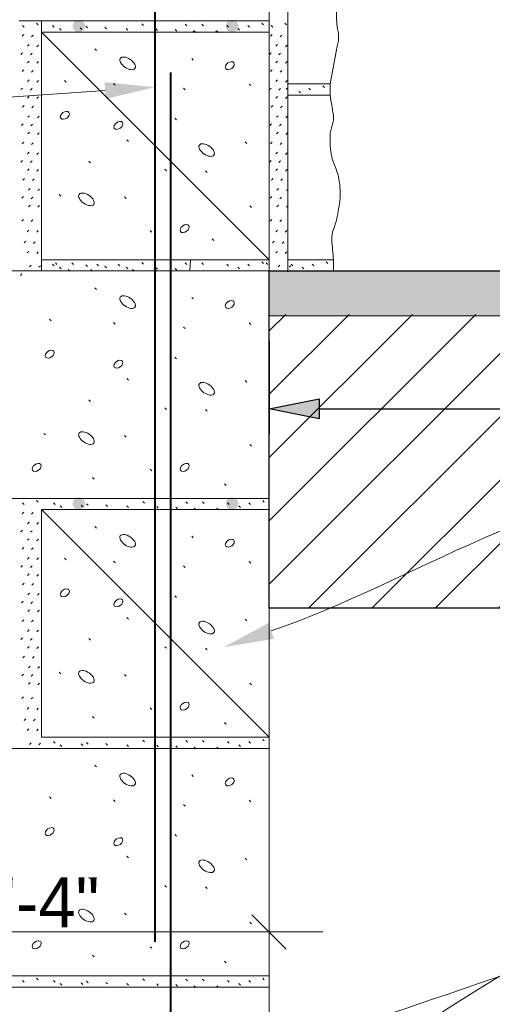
# Paper-space layout '113851WD001' of a CAD drawing. Header units: feet. Extents: x 0 to 187, y 0 to 115.
# Tile 12 of 18: x 24.92 to 26.24, y 10.7 to 13.45. Entities that reach past the tile are written whole.
import ezdxf

# ---------------------------------------------------------------- set-up
doc = ezdxf.new("R2010")
doc.units = ezdxf.units.FT
doc.header["$MEASUREMENT"] = 0
for name, color, linetype in [('C-ANNO-TEXT', 7, 'Continuous'), ('SH_Data', 7, 'Continuous'), ('SH_Text', 7, 'Continuous')]:
    doc.layers.add(name, color=color, linetype=linetype)
doc.styles.add('Straight-Normal', font='font30.shx', dxfattribs={"height": 0.14})
doc.dimstyles.new('Dec-1  Straight', dxfattribs={"dimtxt": 0.14, "dimasz": 0.14, "dimexe": 0.07000000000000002, "dimexo": 0.07000000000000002, "dimgap": 0.07000000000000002, "dimtad": 1, "dimdec": 1, "dimzin": 3, "dimdsep": 46, "dimtxsty": 'Straight-Normal', "dimblk": 'Dim1', "dimcen": 0, "dimclrd": 95, "dimclre": 95, "dimclrt": 256, "dimadec": 1, "dimazin": 3, "dimtfac": 1, "dimtdec": 1, "dimtix": 1, "dimtofl": 0, "dimtmove": 1, "dimatfit": 3, "dimldrblk": 'Dim1', "dimfxl": 1, "dimtolj": 1, "dimtzin": 0, "dimlwd": -1, "dimlwe": -1, "dimarcsym": 0})

# ---------------------------------------------------------------- blocks, each defined once
blk = doc.blocks.new('Dim1')
h = blk.add_hatch(color=4)
h.dxf.hatch_style = 1
h.paths.add_polyline_path([(0, 0), (-1.000000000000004, -0.1999999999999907), (-1.000000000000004, 0.1999999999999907)])
at = {"color": 4}
blk.add_lwpolyline([(0, 0), (-1.000000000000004, -0.1999999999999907), (-1.000000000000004, 0.1999999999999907), (0, 0)], dxfattribs=at)
blk = doc.blocks.new('*D967')
at = {"layer": 'Defpoints', "color": 0, "transparency": 16777216}
for p in [(29.142486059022, 12.74454450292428), (25.62099768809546, 12.61954062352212), (29.142486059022, 12.35908160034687)]:
    blk.add_point(p, dxfattribs=at)
at = {"layer": 'SH_Text', "color": 95, "linetype": 'Continuous', "transparency": 16777216}
for p, q in [((29.142486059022, 12.67454450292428), (29.142486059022, 12.28908160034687)), ((25.62099768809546, 12.54954062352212), (25.62099768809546, 12.28908160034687)), ((25.76099768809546, 12.35908160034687), (29.002486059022, 12.35908160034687))]:
    blk.add_line(p, q, dxfattribs=at)
at = {"layer": 'SH_Text', "color": 95, "transparency": 16777216, "xscale": 0.14, "yscale": 0.14, "zscale": 0.14, "rotation": 180}
blk.add_blockref('Dim1', (25.62099768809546, 12.35908160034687), dxfattribs=at)
at = {"layer": 'SH_Text', "color": 95, "transparency": 16777216, "xscale": 0.14, "yscale": 0.14, "zscale": 0.14}
blk.add_blockref('Dim1', (29.142486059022, 12.35908160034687), dxfattribs=at)
at = {"layer": 'SH_Text', "transparency": 16777216, "insert": (27.38174187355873, 12.5124149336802), "char_height": 0.14, "attachment_point": 5, "style": 'Straight-Normal'}
blk.add_mtext("\\A1;3.5'", dxfattribs=at)

psp = doc.layouts.new('113851WD001')

# ---------------------------------------------------------------- hatches: boundary and pattern name
at = {"layer": 'C-ANNO-TEXT', "transparency": 33554508}
h = psp.add_hatch(color=256, dxfattribs=at)
h.dxf.hatch_style = 1
h.paths.add_polyline_path([(25.62099765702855, 12.7445436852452), (29.62099840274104, 12.74454462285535), (29.62099850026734, 12.61954452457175), (25.62099775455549, 12.61954062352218)])
h = psp.add_hatch(dxfattribs=at)
h.set_pattern_fill('ANSI31', color=256)
h.set_pattern_definition([(45, (-1.451428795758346, 0), (-0.08838834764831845, 0.08838834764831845), [])])
h.paths.add_polyline_path([(28.20048469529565, 11.80254313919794), (29.02095739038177, 12.62301583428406), (25.6209977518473, 12.62301503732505), (25.6209983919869, 11.80254062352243)])
at = {"layer": 'SH_Data', "linetype": 'Continuous', "lineweight": 40}
h = psp.add_hatch(color=256, dxfattribs=at)
edge = h.paths.add_edge_path(flags=0)
edge.add_arc((25.0900097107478, 13.42817549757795), 0.01744348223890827, 138.0857, 498.0857, ccw=False)
h = psp.add_hatch(color=256, dxfattribs=at)
edge = h.paths.add_edge_path(flags=0)
edge.add_arc((25.51760426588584, 13.42817560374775), 0.01744348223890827, 138.0857, 498.0857, ccw=False)
h = psp.add_hatch(color=256, dxfattribs=at)
edge = h.paths.add_edge_path(flags=0)
edge.add_arc((25.09001004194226, 12.09484483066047), 0.01744348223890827, 138.0857, 498.0857, ccw=False)
h = psp.add_hatch(color=256, dxfattribs=at)
edge = h.paths.add_edge_path(flags=0)
edge.add_arc((25.51760459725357, 12.09484493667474), 0.01744348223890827, 138.0857, 498.0857, ccw=False)

# ---------------------------------------------------------------- linework, layer by layer
at = {"layer": 'C-ANNO-TEXT'}
for points in [[(25.62099765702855, 12.7445436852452), (29.14248606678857, 12.74454451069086)], [(28.20048469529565, 11.80254313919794), (25.6209983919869, 11.80254062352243), (25.62099765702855, 12.7445436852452)]]:
    psp.add_lwpolyline(points, dxfattribs=at)
at = {"layer": 'SH_Data', "linetype": 'Continuous', "lineweight": 13}
for p, q in [((25.67374053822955, 12.74239144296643), (25.67374004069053, 14.74453663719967)), ((25.62099732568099, 14.07787129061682), (25.62099748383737, 13.44245589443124)), ((25.62099748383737, 13.44245589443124), (24.92311287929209, 13.44245572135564)), ((24.93744580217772, 13.4254800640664), (24.93285032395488, 13.43007553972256)), ((24.97617315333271, 13.43193492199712), (24.97157767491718, 13.43653039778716)), ((24.98558208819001, 13.44245573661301), (24.98558209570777, 13.41120579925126)), ((25.02117910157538, 13.4254800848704), (25.01658362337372, 13.43007556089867)), ((25.04054364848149, 13.41687420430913), (25.03594817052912, 13.42146967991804)), ((25.09863207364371, 13.41902525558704), (25.09403659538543, 13.42362073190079)), ((25.11369280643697, 13.42332907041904), (25.10909732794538, 13.4279245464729)), ((25.16747915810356, 13.42010166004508), (25.16288367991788, 13.4246971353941)), ((25.2266457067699, 13.41687425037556), (25.22205022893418, 13.42146972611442)), ((25.27074978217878, 13.42978222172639), (25.26615430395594, 13.43437769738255)), ((25.30947713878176, 13.41579788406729), (25.30488166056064, 13.42039336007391)), ((25.3632634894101, 13.41364686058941), (25.3586680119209, 13.41824233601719)), ((25.39123218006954, 13.42870760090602), (25.38663670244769, 13.43330307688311)), ((25.43748903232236, 13.42870761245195), (25.43289355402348, 13.43330308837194)), ((25.50741250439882, 13.42548020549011), (25.50281702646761, 13.43007568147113)), ((25.53860862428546, 13.41687432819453), (25.53401314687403, 13.42146980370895)), ((25.56657731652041, 13.42548022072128), (25.5619818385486, 13.43007569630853)), ((25.60530466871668, 13.43193507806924), (25.60070918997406, 13.436530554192)), ((25.62099748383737, 13.44245589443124), (25.62099749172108, 13.41120595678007)), ((25.63106599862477, 13.42548023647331), (25.62647052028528, 13.43007571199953)), ((25.66979334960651, 13.43193509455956), (25.66519787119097, 13.4365305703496)), ((24.93150800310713, 13.39977918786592), (24.9361034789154, 13.40437466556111)), ((24.9579707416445, 13.39845605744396), (24.96256621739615, 13.40305153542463)), ((25.62099749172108, 13.41120595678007), (24.98558209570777, 13.41120579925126)), ((25.62099764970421, 12.77579056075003), (24.98558209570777, 13.41120579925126)), ((24.98558209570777, 13.41120579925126), (24.98558225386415, 12.77579040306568)), ((25.4138241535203, 13.41041944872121), (25.40922867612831, 13.41501492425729)), ((25.41616977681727, 13.41041944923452), (25.41157429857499, 13.41501492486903)), ((25.47729104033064, 13.41041946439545), (25.47269556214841, 13.41501494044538)), ((25.47963666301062, 13.41041946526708), (25.47504118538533, 13.41501494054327)), ((25.62099749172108, 13.41120595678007), (25.62099764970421, 12.77579056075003)), ((25.625128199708, 13.39977936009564), (25.62972367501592, 13.40437483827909)), ((25.65159093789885, 13.39845622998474), (25.65618641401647, 13.403051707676)), ((24.94656874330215, 13.37181049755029), (24.95116421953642, 13.37640597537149)), ((24.9730314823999, 13.37048736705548), (24.97762695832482, 13.37508284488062)), ((25.13950888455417, 13.35966600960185), (25.13491340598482, 13.36426148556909)), ((25.64018893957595, 13.37181067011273), (25.64478441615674, 13.37640614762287)), ((25.66665167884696, 13.37048753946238), (25.67124715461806, 13.37508301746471)), ((24.92828059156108, 13.34921852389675), (24.93287606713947, 13.35381400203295)), ((24.95474333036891, 13.34789539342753), (24.95933880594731, 13.35249087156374)), ((25.40951876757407, 13.33277203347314), (25.40492328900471, 13.33736750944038)), ((25.62190078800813, 13.34921869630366), (25.62649626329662, 13.35381417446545)), ((25.6483635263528, 13.34789556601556), (25.65295900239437, 13.35249104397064)), ((24.94656875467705, 13.32555364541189), (24.95116423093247, 13.3301491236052)), ((24.973031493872, 13.32423051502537), (24.97762696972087, 13.32882599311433)), ((25.64018895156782, 13.32555381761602), (25.64478442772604, 13.33014929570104)), ((25.66665169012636, 13.32423068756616), (25.67124716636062, 13.32882616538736)), ((24.93150802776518, 13.30120045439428), (24.93610350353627, 13.30579593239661)), ((24.9579707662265, 13.29987732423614), (24.96256624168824, 13.30447280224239)), ((25.62512822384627, 13.3012006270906), (25.62972369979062, 13.30579610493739)), ((25.65159096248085, 13.29987749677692), (25.65618643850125, 13.30447297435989)), ((24.92828061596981, 13.25063979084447), (24.93287609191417, 13.25523526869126)), ((24.94656876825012, 13.27323176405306), (24.95116424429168, 13.27782724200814)), ((24.95474335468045, 13.24931666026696), (24.95933883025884, 13.25391213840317)), ((24.97303150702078, 13.27190863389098), (24.97762698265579, 13.2765041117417)), ((25.05452470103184, 13.27145609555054), (25.04992922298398, 13.27605157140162)), ((25.19114422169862, 13.26285024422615), (25.18654874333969, 13.26744571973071)), ((25.38692855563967, 13.24994059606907), (25.38233307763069, 13.25453607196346)), ((25.56980318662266, 13.26177395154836), (25.56520770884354, 13.26636942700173)), ((25.62190081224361, 13.2506399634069), (25.62649628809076, 13.25523544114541)), ((25.64018896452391, 13.2732319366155), (25.64478444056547, 13.27782741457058)), ((25.64836355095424, 13.2493168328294), (25.65295902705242, 13.253912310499)), ((25.66665170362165, 13.27190880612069), (25.67124717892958, 13.27650428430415)), ((25.67324847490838, 13.24989662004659), (25.6686529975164, 13.25449209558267)), ((25.7910978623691, 13.26687230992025), (25.67374040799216, 13.26687228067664)), ((25.73667769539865, 13.24989663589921), (25.73208221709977, 13.2544921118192)), ((25.77540504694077, 13.25635149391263), (25.7708095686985, 13.26094696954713)), ((25.7910978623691, 13.26687230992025), (25.79109787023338, 13.23562237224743)), ((24.9465687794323, 13.22697491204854), (24.95116425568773, 13.23157039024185)), ((24.97303151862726, 13.22565178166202), (24.97762699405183, 13.23024725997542)), ((25.64018897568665, 13.22697508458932), (25.64478445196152, 13.23157056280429)), ((25.66665171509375, 13.22565195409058), (25.67124719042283, 13.23024743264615)), ((25.79109787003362, 13.2356723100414), (25.67374041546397, 13.23567228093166)), ((25.79109787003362, 13.2356723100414), (25.67374041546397, 13.23567228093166)), ((25.70870900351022, 13.24129074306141), (25.70411352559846, 13.24588621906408)), ((24.93277188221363, 13.2013578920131), (24.9373673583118, 13.2059533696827)), ((24.95923462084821, 13.20003476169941), (24.96383009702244, 13.20463023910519)), ((25.62639207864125, 13.20135806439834), (25.63098755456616, 13.20595354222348)), ((25.65285481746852, 13.20003493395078), (25.65745029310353, 13.20463041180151)), ((24.94783262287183, 13.17338920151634), (24.95242809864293, 13.17798467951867)), ((24.97429536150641, 13.17206607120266), (24.97889083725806, 13.17666154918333)), ((25.36218557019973, 13.16603277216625), (25.35759009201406, 13.17062824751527)), ((25.6414528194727, 13.17338937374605), (25.64604829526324, 13.17798485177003)), ((25.66791555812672, 13.17206624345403), (25.67251103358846, 13.17666172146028)), ((24.92954447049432, 13.15079722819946), (24.93413994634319, 13.15539270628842)), ((24.9560072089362, 13.14947409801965), (24.96060268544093, 13.15406957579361)), ((25.62316466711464, 13.15079740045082), (25.62776014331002, 13.15539287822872)), ((25.64962740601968, 13.1494742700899), (25.65422288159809, 13.1540697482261)), ((24.94783263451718, 13.12713234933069), (24.95242811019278, 13.13172782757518)), ((24.97429537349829, 13.12580921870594), (24.97889084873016, 13.13040469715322)), ((25.64145283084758, 13.12713252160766), (25.64604830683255, 13.13172799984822)), ((25.66791556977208, 13.12580939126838), (25.67251104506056, 13.13040486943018)), ((24.93150807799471, 13.09898766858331), (24.93610355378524, 13.1035831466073)), ((24.95797081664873, 13.09766453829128), (24.9625662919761, 13.10226001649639)), ((25.22879522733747, 13.10579153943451), (25.22419974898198, 13.11038701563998)), ((25.55904456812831, 13.10041316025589), (25.5544490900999, 13.10500863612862)), ((25.62512827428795, 13.09898784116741), (25.62972375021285, 13.10358331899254)), ((25.65159101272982, 13.09766471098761), (25.65618648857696, 13.10226018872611)), ((24.94656881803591, 13.07101897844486), (24.95116429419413, 13.07561445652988)), ((24.97303155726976, 13.06969584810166), (24.97762703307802, 13.07429132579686)), ((25.64018901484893, 13.07101915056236), (25.64478449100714, 13.07561462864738)), ((25.66665175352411, 13.06969602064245), (25.67124722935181, 13.07429149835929)), ((24.92828066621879, 13.04842700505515), (24.93287614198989, 13.05302248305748)), ((24.9547434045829, 13.04710387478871), (24.95933888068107, 13.05169935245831)), ((25.1222971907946, 13.04662670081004), (25.11770171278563, 13.05122217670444)), ((25.62190086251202, 13.04842717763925), (25.62649633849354, 13.0530226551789)), ((25.64836360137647, 13.04710404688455), (25.65295907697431, 13.05169952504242)), ((24.94656882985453, 13.02476212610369), (24.95116430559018, 13.02935760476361)), ((24.97303156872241, 13.0234389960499), (24.97762704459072, 13.02803447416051)), ((25.33421517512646, 13.02403652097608), (25.3296196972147, 13.02863199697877)), ((25.44824446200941, 13.01973273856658), (25.44364898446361, 13.02432821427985)), ((25.64018902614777, 13.02476229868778), (25.64478450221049, 13.02935777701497)), ((25.66665176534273, 13.02343916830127), (25.67124724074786, 13.02803464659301)), ((24.93403576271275, 12.9978812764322), (24.93863123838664, 13.00247675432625)), ((24.96049850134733, 12.99655814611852), (24.96509397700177, 13.00115362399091)), ((25.62765595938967, 12.9978814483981), (25.63225143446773, 13.00247692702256)), ((25.65411869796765, 12.99655831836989), (25.65871417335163, 13.00115379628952)), ((24.93080835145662, 12.94732061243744), (24.93540382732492, 12.95191609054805)), ((24.94909650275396, 12.96991258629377), (24.9536919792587, 12.97450806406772)), ((24.95727109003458, 12.94599748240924), (24.96186656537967, 12.95059296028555)), ((24.9755592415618, 12.96858945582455), (24.98015471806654, 12.9731849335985)), ((25.03946578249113, 12.95303832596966), (25.03487030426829, 12.95763380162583)), ((25.22234041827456, 12.94658352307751), (25.21774494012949, 12.9511789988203)), ((25.6244285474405, 12.94732078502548), (25.62902402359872, 12.9519162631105)), ((25.64271669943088, 12.96991275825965), (25.6473121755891, 12.97450823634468)), ((25.65089128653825, 12.94599765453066), (25.65548676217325, 12.95059313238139)), ((25.66917943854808, 12.96858962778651), (25.67377491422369, 12.973185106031)), ((24.94909651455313, 12.92365573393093), (24.95369199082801, 12.9282512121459)), ((24.9755592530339, 12.92233260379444), (24.98015472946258, 12.92692808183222)), ((25.57195430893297, 12.92184060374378), (25.56735883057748, 12.92643607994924)), ((25.64271671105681, 12.92365590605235), (25.64731218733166, 12.92825138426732)), ((25.66917944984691, 12.92233277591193), (25.67377492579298, 12.92692825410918)), ((24.93080836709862, 12.88385372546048), (24.93540384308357, 12.88844920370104)), ((24.95727110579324, 12.88253059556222), (24.9618665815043, 12.88712607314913)), ((25.62442856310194, 12.88385389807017), (25.62902403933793, 12.88844937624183)), ((25.6508913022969, 12.88253076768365), (25.65548677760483, 12.8871262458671)), ((24.94586910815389, 12.85373226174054), (24.95046458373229, 12.85832773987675)), ((24.97233184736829, 12.85240913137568), (24.97692732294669, 12.85700460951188)), ((25.29333856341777, 12.85299518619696), (25.2887430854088, 12.85759066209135)), ((25.63948930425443, 12.85373243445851), (25.64408478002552, 12.85832791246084)), ((25.66595204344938, 12.852409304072), (25.6705475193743, 12.85700478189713)), ((24.93726323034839, 12.82253614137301), (24.94185870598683, 12.82713161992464)), ((24.96372596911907, 12.82121301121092), (24.96832144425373, 12.82580848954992)), ((25.46635416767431, 12.82932860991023), (25.46175868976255, 12.8339240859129)), ((25.63088342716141, 12.8225363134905), (25.63547890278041, 12.82713179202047)), ((25.6573461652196, 12.8212131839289), (25.66194164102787, 12.82580866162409)), ((24.94586912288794, 12.79456744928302), (24.95046459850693, 12.79916292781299)), ((24.97233186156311, 12.7932443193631), (24.97692733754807, 12.79783979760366)), ((25.63948931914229, 12.7945676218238), (25.64408479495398, 12.79916310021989)), ((25.66595205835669, 12.79324449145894), (25.67054753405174, 12.79783996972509)), ((24.95232398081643, 12.75584009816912), (24.95691945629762, 12.76043557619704)), ((24.97878671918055, 12.75451696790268), (24.98338219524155, 12.75911244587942)), ((25.62099764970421, 12.77579056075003), (24.98558225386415, 12.77579040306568)), ((24.98558225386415, 12.77579040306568), (24.98558226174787, 12.7445404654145)), ((25.02117926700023, 12.75881475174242), (25.01658378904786, 12.76341022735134)), ((25.02899336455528, 12.76204217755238), (25.02439788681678, 12.76663765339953)), ((25.07525021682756, 12.76204218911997), (25.07065473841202, 12.76663766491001)), ((25.11369297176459, 12.75666373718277), (25.10909749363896, 12.76125921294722)), ((25.14517368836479, 12.75881478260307), (25.14057821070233, 12.7634102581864)), ((25.16747932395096, 12.75343632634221), (25.16288384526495, 12.7580318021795)), ((25.2043385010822, 12.75881479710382), (25.19974302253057, 12.76341027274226)), ((25.27074994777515, 12.76311688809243), (25.26615446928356, 12.76771236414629)), ((25.39123234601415, 12.76204226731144), (25.38663686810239, 12.76663774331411)), ((25.4014929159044, 12.77579050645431), (25.40021852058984, 12.74454056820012)), ((25.43748919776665, 12.76204227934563), (25.43289371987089, 12.76663775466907)), ((25.50741266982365, 12.75881487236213), (25.50281719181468, 12.76341034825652)), ((25.5665774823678, 12.75881488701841), (25.56198200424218, 12.76341036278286)), ((25.60530483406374, 12.76526974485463), (25.60070935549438, 12.76986522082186)), ((25.61718111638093, 12.7620423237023), (25.61258563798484, 12.76663779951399)), ((25.62099764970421, 12.77579056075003), (25.62099765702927, 12.74454062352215)), ((25.64594417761, 12.75584027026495), (25.65053965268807, 12.76043574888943)), ((25.8006895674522, 12.77579060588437), (25.67374053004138, 12.77579057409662)), ((25.67667132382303, 12.75451714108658), (25.68126679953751, 12.75911261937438)), ((25.68710458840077, 12.75881491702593), (25.68250911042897, 12.76341039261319)), ((25.74626940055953, 12.75881493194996), (25.74167392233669, 12.76341040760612)), ((25.78499675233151, 12.76526978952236), (25.78040127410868, 12.76986526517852)), ((25.8006895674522, 12.77579060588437), (25.80068957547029, 12.74454066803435)), ((25.62099765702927, 12.74454062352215), (24.28769765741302, 12.74454029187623)), ((24.92673630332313, 12.73179071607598), (24.9313317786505, 12.73638619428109)), ((25.04054381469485, 12.75020887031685), (25.03594833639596, 12.75480434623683)), ((25.06486701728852, 12.74375402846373), (25.06027153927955, 12.74834950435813)), ((25.12833390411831, 12.74375404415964), (25.12373842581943, 12.74834952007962)), ((25.22664587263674, 12.75020891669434), (25.2220503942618, 12.75480439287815)), ((25.2445589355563, 12.74375407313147), (25.23996345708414, 12.74834954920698)), ((25.30802582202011, 12.74375408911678), (25.30343034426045, 12.74834956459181)), ((25.30947730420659, 12.74913255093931), (25.30488182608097, 12.75372802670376)), ((25.36326365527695, 12.74698152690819), (25.35866817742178, 12.7515770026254)), ((25.53860879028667, 12.75020899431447), (25.53401331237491, 12.75480447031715)), ((25.62099765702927, 12.74454062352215), (31.58586109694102, 12.74454462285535)), ((25.62099765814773, 12.74106927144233), (25.62099781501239, 12.10912522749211)), ((25.71830070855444, 12.7502090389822), (25.71370523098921, 12.75480451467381)), ((25.6209978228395, 12.07787529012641), (25.62099766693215, 12.70461623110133)), ((25.13950904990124, 12.69300067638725), (25.13491357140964, 12.69759615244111)), ((25.4095189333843, 12.66610670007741), (25.40492345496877, 12.67070217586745)), ((25.6209977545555, 12.61954062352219), (29.62099850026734, 12.61954452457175)), ((25.01238166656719, 12.60479075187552), (25.00778618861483, 12.60938622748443)), ((25.19114438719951, 12.59618491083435), (25.1865489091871, 12.60078038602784)), ((25.56980335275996, 12.5951086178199), (25.56520787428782, 12.59970409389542)), ((25.38692872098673, 12.58327526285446), (25.38233324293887, 12.58787073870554)), ((25.36218573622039, 12.49936743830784), (25.35759025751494, 12.50396291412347)), ((25.22879539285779, 12.43912620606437), (25.22419991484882, 12.44372168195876)), ((25.55904473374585, 12.43374782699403), (25.55444925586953, 12.43834330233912)), ((25.12229735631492, 12.3799613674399), (25.1177018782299, 12.38455684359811)), ((25.33421534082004, 12.3573711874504), (25.32961986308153, 12.36196666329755)), ((25.44824462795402, 12.353067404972), (25.44364914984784, 12.35766288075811)), ((24.99732274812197, 12.28637298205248), (24.99272726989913, 12.29096845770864)), ((25.22234058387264, 12.279918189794), (25.21774510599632, 12.28451366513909)), ((25.57195447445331, 12.25517527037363), (25.56735899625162, 12.25977074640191)), ((25.29333872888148, 12.18632985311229), (25.28874325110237, 12.19092532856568)), ((25.1330543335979, 12.16266319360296), (25.12845885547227, 12.16725866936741)), ((25.50095637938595, 12.14545151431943), (25.4963609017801, 12.15004698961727)), ((25.62099781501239, 12.10912522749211), (24.28769781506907, 12.1091248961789)), ((24.97617348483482, 12.09860425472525), (24.97157800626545, 12.10319973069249)), ((25.2730957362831, 12.09645155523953), (25.26850025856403, 12.10104703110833)), ((25.39357813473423, 12.09537693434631), (25.38898265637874, 12.09997241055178)), ((25.43983498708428, 12.09537694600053), (25.43523950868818, 12.09997242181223)), ((25.60765062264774, 12.0986044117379), (25.60305514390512, 12.10319988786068)), ((25.62099781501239, 12.10912522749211), (25.6209978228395, 12.07787529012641)), ((25.62099781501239, 12.10912522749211), (25.6209978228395, 12.07787529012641)), ((24.93150833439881, 12.06644852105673), (24.93610381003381, 12.07104399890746)), ((24.93744613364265, 12.09214939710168), (24.93285065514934, 12.09674487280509)), ((24.95797107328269, 12.06512539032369), (24.96256654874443, 12.06972086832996)), ((25.6209978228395, 12.07787529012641), (24.9855824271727, 12.07787513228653)), ((25.62099798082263, 11.44245989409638), (24.9855824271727, 12.07787513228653)), ((24.9855824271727, 12.07787513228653), (24.98558258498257, 11.44245973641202)), ((25.02352505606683, 12.09214941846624), (25.01892957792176, 12.09674489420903)), ((25.04288960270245, 12.08354353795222), (25.03829412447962, 12.08813901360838)), ((25.10097802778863, 12.08569458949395), (25.09638254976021, 12.09029006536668)), ((25.11603876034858, 12.08999840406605), (25.11144328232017, 12.09459387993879)), ((25.16982511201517, 12.0867709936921), (25.16522963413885, 12.09136646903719)), ((25.22899166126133, 12.0835435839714), (25.22439618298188, 12.08813905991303)), ((25.31182309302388, 12.08246721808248), (25.30722761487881, 12.08706269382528)), ((25.36560944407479, 12.08031619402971), (25.36101396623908, 12.08491166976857)), ((25.41617010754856, 12.07708878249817), (25.41157463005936, 12.08168425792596)), ((25.47963699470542, 12.07708879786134), (25.47504151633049, 12.08168427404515)), ((25.50975845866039, 12.09214953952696), (25.50516298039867, 12.09674501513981)), ((25.54095457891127, 12.08354366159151), (25.53635910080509, 12.08813913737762)), ((25.56892327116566, 12.09214955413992), (25.56432779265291, 12.09674502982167)), ((25.6209978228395, 12.07787529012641), (25.62099798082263, 11.44245989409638)), ((24.94656907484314, 12.03847983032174), (24.9511645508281, 12.0430753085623)), ((24.92828092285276, 12.01588785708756), (24.93287639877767, 12.02048333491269)), ((24.95474366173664, 12.01456472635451), (24.95933913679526, 12.01916020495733)), ((24.97303181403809, 12.03715669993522), (24.97762728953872, 12.0417521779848)), ((25.13950921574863, 12.02633534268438), (25.13491373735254, 12.03093081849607)), ((24.94656908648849, 11.9922229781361), (24.9511645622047, 11.99681845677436)), ((24.97303182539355, 11.99089984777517), (24.97762730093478, 11.99549532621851)), ((25.4095190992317, 11.99944136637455), (25.40492362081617, 12.00403684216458)), ((24.93150835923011, 11.96786978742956), (24.93610383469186, 11.97246526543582)), ((24.95797109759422, 11.96654665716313), (24.96256657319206, 11.97114213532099)), ((24.94656909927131, 11.93990109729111), (24.9511645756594, 11.94449657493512)), ((24.97303183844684, 11.93857796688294), (24.97762731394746, 11.94317344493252)), ((25.05452503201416, 11.93812542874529), (25.04992955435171, 11.94272090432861)), ((25.1911445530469, 11.92951957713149), (25.18654907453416, 11.93411505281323)), ((25.56980351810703, 11.92844328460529), (25.56520803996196, 11.93303876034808)), ((24.92828094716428, 11.91730912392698), (24.9328764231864, 11.92190460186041)), ((24.95474368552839, 11.91598599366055), (24.95933916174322, 11.9205814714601)), ((25.38692888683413, 11.91660992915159), (25.38233340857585, 11.92120540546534)), ((24.94656911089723, 11.89364424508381), (24.95116458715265, 11.89823972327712)), ((24.9730318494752, 11.89232111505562), (24.97762732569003, 11.89691659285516)), ((24.93277221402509, 11.8680272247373), (24.93736768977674, 11.87262270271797)), ((24.9592349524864, 11.86670409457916), (24.96383042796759, 11.87129957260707)), ((24.92954480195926, 11.81746656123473), (24.93414027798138, 11.82206203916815)), ((24.94783295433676, 11.84005853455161), (24.95242842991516, 11.84465401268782)), ((24.9742956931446, 11.83873540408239), (24.97889116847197, 11.84333088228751)), ((25.36218590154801, 11.83270210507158), (25.357590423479, 11.83729758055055)), ((24.94783296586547, 11.79380168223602), (24.95242844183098, 11.79839716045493)), ((24.95600754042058, 11.81614343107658), (24.9606030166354, 11.82073890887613)), ((24.97429570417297, 11.79247855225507), (24.97889118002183, 11.79707403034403)), ((25.6209983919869, 11.80254062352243), (28.20048469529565, 11.80254313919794)), ((24.93150840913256, 11.76565700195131), (24.93610388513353, 11.77025247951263)), ((24.95797114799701, 11.76433387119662), (24.96256662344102, 11.76892934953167)), ((25.22879555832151, 11.77246087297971), (25.22420008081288, 11.77705634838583)), ((25.55904489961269, 11.76708249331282), (25.55444942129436, 11.77167796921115)), ((24.94656914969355, 11.73768831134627), (24.95116462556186, 11.74228378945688)), ((24.9730318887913, 11.73636518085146), (24.9776273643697, 11.74096065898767)), ((24.92828099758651, 11.71509633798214), (24.93287647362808, 11.71969181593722)), ((24.95474373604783, 11.71377320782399), (24.95933921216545, 11.71836868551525)), ((25.12229752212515, 11.71329603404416), (25.11770204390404, 11.71789151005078)), ((24.94656916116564, 11.69143145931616), (24.95116463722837, 11.69602693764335)), ((24.97303189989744, 11.69010832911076), (24.97762737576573, 11.69470380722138)), ((25.33421550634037, 11.69070585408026), (25.32962002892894, 11.69530132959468)), ((25.44824479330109, 11.68640207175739), (25.44364931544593, 11.69099754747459)), ((24.93403609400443, 11.66455060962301), (24.93863156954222, 11.66914608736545)), ((24.96049883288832, 11.66322747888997), (24.96509430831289, 11.66782295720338)), ((24.94909683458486, 11.63658191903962), (24.95369231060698, 11.64117739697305)), ((24.97555957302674, 11.63525878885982), (24.98015504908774, 11.63985426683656)), ((24.93080868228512, 11.61398994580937), (24.93540415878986, 11.61858542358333)), ((24.95727142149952, 11.61266681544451), (24.96186689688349, 11.61726229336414)), ((25.03946611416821, 11.61970765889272), (25.03487063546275, 11.62430313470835)), ((25.22234074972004, 11.61325285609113), (25.21774527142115, 11.61784833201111)), ((24.94909684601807, 11.59032506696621), (24.9536923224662, 11.59492054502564)), ((24.9755595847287, 11.5890019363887), (24.98015506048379, 11.59359741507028)), ((25.57195464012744, 11.58850993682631), (25.56735916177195, 11.59310541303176)), ((24.93080869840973, 11.55052305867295), (24.9354041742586, 11.55511853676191)), ((24.95727143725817, 11.5491999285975), (24.96186691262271, 11.55379540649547)), ((24.94586943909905, 11.52040159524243), (24.95046491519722, 11.52499707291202)), ((24.97233217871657, 11.519078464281), (24.97692765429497, 11.52367394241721)), ((25.2933388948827, 11.51966451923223), (25.28874341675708, 11.52425999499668)), ((24.93726356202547, 11.48920547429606), (24.94185903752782, 11.49380095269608)), ((24.96372630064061, 11.48788234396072), (24.96832177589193, 11.49247782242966)), ((25.13305449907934, 11.4959978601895), (25.12845902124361, 11.50059333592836)), ((24.94586945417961, 11.46123678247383), (24.95046492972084, 11.46583226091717)), ((24.97233219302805, 11.45991365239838), (24.97692766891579, 11.46450913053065)), ((25.50095654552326, 11.47878618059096), (25.49636106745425, 11.48338165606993)), ((25.62099798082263, 11.44245989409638), (24.98558258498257, 11.44245973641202)), ((25.62099798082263, 11.44245989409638), (25.62099798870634, 11.41120995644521)), ((25.62099798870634, 11.41120995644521), (24.28769798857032, 11.41120962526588)), ((24.95232431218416, 11.42250943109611), (24.95691978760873, 11.4271049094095)), ((24.978787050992, 11.42118630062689), (24.98338252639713, 11.42578177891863)), ((25.02352522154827, 11.42548408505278), (25.01892974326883, 11.43007956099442)), ((25.04288976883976, 11.41687820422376), (25.03829429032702, 11.42147367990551)), ((25.10097819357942, 11.41902925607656), (25.09638271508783, 11.42362473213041)), ((25.11603892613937, 11.42333307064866), (25.11144344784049, 11.42792854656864)), ((25.16982527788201, 11.42010566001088), (25.16522979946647, 11.42470113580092)), ((25.22899182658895, 11.41687825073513), (25.22439634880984, 11.4214737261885)), ((25.27309590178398, 11.42978622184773), (25.26850042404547, 11.43438169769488)), ((25.31182325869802, 11.41580188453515), (25.3072277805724, 11.4203973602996)), ((25.3656096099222, 11.41365086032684), (25.36101413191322, 11.41824633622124)), ((25.39357830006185, 11.42871160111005), (25.3889828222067, 11.43330707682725)), ((25.41617027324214, 11.41042344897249), (25.41157479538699, 11.4150189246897)), ((25.43983515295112, 11.42871161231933), (25.4352396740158, 11.43330708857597)), ((25.47963716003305, 11.41042346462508), (25.47504168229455, 11.41501894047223)), ((25.50975862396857, 11.42548420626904), (25.50516314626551, 11.43007968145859)), ((25.54095474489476, 11.41687832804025), (25.53635926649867, 11.42147380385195)), ((25.5689234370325, 11.42548422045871), (25.5643279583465, 11.430079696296)), ((25.60765078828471, 11.43193907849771), (25.60305530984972, 11.4365345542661)), ((25.62099798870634, 11.41120995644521), (25.62099814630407, 10.77579456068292)), ((25.13950938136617, 11.35967000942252), (25.13491390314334, 11.36426548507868)), ((25.62099815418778, 10.74454462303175), (25.62099799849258, 11.37128556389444)), ((25.40951926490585, 11.3327760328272), (25.40492378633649, 11.33737150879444)), ((25.01238199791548, 11.27146008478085), (25.00778652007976, 11.2760555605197)), ((25.1911447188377, 11.2628542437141), (25.18654924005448, 11.26744971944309)), ((25.3869290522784, 11.24994459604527), (25.38233357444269, 11.25454007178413)), ((25.56980368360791, 11.26177795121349), (25.56520820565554, 11.2663734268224)), ((25.36218606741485, 11.16603677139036), (25.35759058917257, 11.17063224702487)), ((25.22879572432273, 11.10579553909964), (25.22420024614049, 11.11039101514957)), ((25.55904506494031, 11.10041716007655), (25.55444958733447, 11.1050126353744)), ((25.1222976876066, 11.04663070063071), (25.11770220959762, 11.0512261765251)), ((25.33421567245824, 11.02404052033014), (25.32962019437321, 11.02863599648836)), ((25.44824495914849, 11.01973673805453), (25.44364948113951, 11.02433221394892)), ((24.99732307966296, 10.95304231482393), (24.99272760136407, 10.95763779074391)), ((25.22234091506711, 10.94658752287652), (25.21774543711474, 10.95118299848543)), ((25.57195480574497, 10.92184460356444), (25.5673593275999, 10.92644007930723)), ((25.13305466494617, 10.82933252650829), (25.12845918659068, 10.83392800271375)), ((25.29333906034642, 10.85299918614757), (25.2887435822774, 10.85759466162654)), ((25.5009567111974, 10.81212084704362), (25.49636123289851, 10.81671632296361)), ((25.62099814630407, 10.77579456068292), (24.28769814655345, 10.77579422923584)), ((24.93744646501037, 10.75881873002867), (24.93285098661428, 10.76341420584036)), ((24.97617381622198, 10.7652735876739), (24.97157833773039, 10.76986906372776)), ((25.02352538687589, 10.75881875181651), (25.01892990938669, 10.7634142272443)), ((25.04288993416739, 10.75021287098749), (25.03829445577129, 10.75480834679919)), ((25.10097835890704, 10.75236392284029), (25.09638288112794, 10.75695939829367)), ((25.11603909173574, 10.75666773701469), (25.11144361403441, 10.7612632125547)), ((25.16982544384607, 10.75344032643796), (25.16522996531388, 10.75803580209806)), ((25.22899199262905, 10.75021291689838), (25.22439651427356, 10.75480839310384)), ((25.27309606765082, 10.76312088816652), (25.26850059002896, 10.76771636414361)), ((25.31182342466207, 10.74913655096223), (25.3072279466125, 10.75373202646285)), ((25.36560977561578, 10.74698552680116), (25.36101429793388, 10.75158100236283)), ((25.39357846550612, 10.76204626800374), (25.38898298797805, 10.76664174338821)), ((25.43983531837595, 10.76204627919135), (25.43523984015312, 10.76664175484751)), ((25.50975879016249, 10.7588188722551), (25.5051633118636, 10.76341434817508)), ((25.54095491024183, 10.75021299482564), (25.53635943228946, 10.75480847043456)), ((25.56892360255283, 10.75881888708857), (25.56432812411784, 10.76341436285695)), ((25.6076509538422, 10.76527374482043), (25.60305547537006, 10.76986922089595)), ((25.62099814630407, 10.77579456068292), (25.62099815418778, 10.74454462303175)), ((23.30335545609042, 10.74454404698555), (25.62099815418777, 10.74454462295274)), ((25.4161704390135, 10.74375811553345), (25.41157496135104, 10.74835359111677)), ((25.47963732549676, 10.74375813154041), (25.47504184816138, 10.74835360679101)), ((25.62099815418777, 10.7445446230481), (25.62099840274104, 9.744544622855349))]:
    psp.add_line(p, q, dxfattribs=at)
at = {"layer": 'SH_Data', "linetype": 'Continuous', "lineweight": 40}
for p, q in [((25.30329042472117, 10.87130593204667), (25.303289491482, 14.62729200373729)), ((25.34638033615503, 10.0071058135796), (25.3463795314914, 13.29873234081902))]:
    psp.add_line(p, q, dxfattribs=at)
at = {"layer": 'SH_Data', "linetype": 'Continuous', "lineweight": 30}
psp.add_line((25.5730806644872, 10.94683713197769), (25.66891556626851, 10.85100401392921), dxfattribs=at)
at = {"layer": 'SH_Data', "linetype": 'Continuous', "lineweight": 0}
psp.add_line((25.77126275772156, 10.89892061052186), (24.13743347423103, 10.89892020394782), dxfattribs=at)
at = {"layer": 'SH_Data', "linetype": 'Continuous', "lineweight": 13, "extrusion": (0, 0, -1)}
for centre, major_axis, ratio in [((25.22620490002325, 13.32407756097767), (-0.02043919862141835, 0.01398434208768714), 0.531572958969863), ((25.51127203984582, 13.31762104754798), (0.01143584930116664, 0.0081669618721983), 0.6585635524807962), ((25.05085632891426, 13.17885211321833), (0.01143584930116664, 0.0081669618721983), 0.6585635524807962), ((25.20038381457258, 13.15088172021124), (0.01143584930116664, 0.0081669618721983), 0.6585635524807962), ((25.44672882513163, 13.08203469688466), (-0.02043919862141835, 0.01398434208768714), 0.531572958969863), ((25.11109932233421, 12.94434218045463), (-0.02043919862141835, 0.01398434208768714), 0.531572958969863), ((25.3854112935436, 12.86258546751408), (0.01143584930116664, 0.0081669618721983), 0.6585635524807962), ((25.22620506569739, 12.65741222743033), (-0.02043919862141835, 0.01398434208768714), 0.531572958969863), ((25.51127220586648, 12.65095571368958), (0.01143584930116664, 0.0081669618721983), 0.6585635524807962), ((25.00871329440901, 12.51218676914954), (0.01143584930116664, 0.0081669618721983), 0.6585635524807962), ((25.20038398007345, 12.48421638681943), (0.01143584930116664, 0.0081669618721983), 0.6585635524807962), ((25.44672899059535, 12.41536936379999), (-0.02043919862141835, 0.01398434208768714), 0.531572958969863), ((25.11109948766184, 12.27767684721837), (-0.02043919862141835, 0.01398434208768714), 0.531572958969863), ((24.97220566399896, 12.19592003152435), (0.01143584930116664, 0.0081669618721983), 0.6585635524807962), ((25.38541145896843, 12.19592013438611), (0.01143584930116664, 0.0081669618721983), 0.6585635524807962), ((25.22620523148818, 11.99074689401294), (-0.02043919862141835, 0.01398434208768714), 0.531572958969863), ((25.51127237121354, 11.98429038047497), (0.01143584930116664, 0.0081669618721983), 0.6585635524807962), ((25.0508566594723, 11.84552144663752), (0.01143584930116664, 0.0081669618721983), 0.6585635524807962), ((25.20038414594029, 11.81755105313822), (0.01143584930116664, 0.0081669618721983), 0.6585635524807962), ((25.44672915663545, 11.74870402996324), (-0.02043919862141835, 0.01398434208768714), 0.531572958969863), ((25.11109965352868, 11.61101151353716), (-0.02043919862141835, 0.01398434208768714), 0.531572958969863), ((25.38541162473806, 11.5292548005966), (0.01143584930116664, 0.0081669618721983), 0.6585635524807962), ((25.22620539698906, 11.32408156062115), (-0.02043919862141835, 0.01398434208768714), 0.531572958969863), ((25.51127253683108, 11.31762504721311), (0.01143584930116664, 0.0081669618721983), 0.6585635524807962), ((25.00871362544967, 11.17885610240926), (0.01143584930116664, 0.0081669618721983), 0.6585635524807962), ((25.20038431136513, 11.15088572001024), (0.01143584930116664, 0.0081669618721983), 0.6585635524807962), ((25.44672932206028, 11.08203869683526), (-0.02043919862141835, 0.01398434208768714), 0.531572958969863), ((25.11109981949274, 10.94434617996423), (-0.02043919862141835, 0.01398434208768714), 0.531572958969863), ((24.9722059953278, 10.86258936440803), (0.01143584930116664, 0.0081669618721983), 0.6585635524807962), ((25.3854117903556, 10.86258946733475), (0.01143584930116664, 0.0081669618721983), 0.6585635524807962)]:
    psp.add_ellipse(centre, major_axis=major_axis, ratio=ratio, dxfattribs=at)
at = {"layer": 'SH_Data', "linetype": 'Continuous', "lineweight": 13}
for points, knots in [([(25.7910978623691, 13.26687230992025), (25.7988419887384, 13.3068091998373), (25.80658611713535, 13.34674608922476), (25.81433024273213, 13.38668297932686), (25.81773369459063, 13.40423477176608), (25.81013692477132, 13.42225680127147), (25.80968374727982, 13.44011752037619), (25.80925190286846, 13.4571374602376), (25.80938948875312, 13.4742317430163), (25.80968373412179, 13.49122882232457), (25.81003378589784, 13.51144955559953), (25.82439983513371, 13.53290345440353), (25.81665344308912, 13.55163308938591), (25.80703736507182, 13.57488335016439), (25.79742128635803, 13.5981336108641), (25.78780520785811, 13.62138387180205)], [0, 0, 0, 0, 0.3361345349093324, 0.3361345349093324, 0.3361345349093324, 0.4838617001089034, 0.4838617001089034, 0.4838617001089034, 0.624634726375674, 0.624634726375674, 0.624634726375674, 0.792106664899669, 0.792106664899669, 0.792106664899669, 1, 1, 1, 1]), ([(25.81897683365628, 12.94759043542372), (25.82098257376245, 12.96791854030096), (25.81825337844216, 12.98804610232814), (25.81433033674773, 13.00799469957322), (25.81052442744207, 13.02734768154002), (25.79958080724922, 13.04440919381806), (25.79574439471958, 13.06375247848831), (25.79194109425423, 13.08292881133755), (25.79072137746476, 13.10232811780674), (25.79109789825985, 13.12183350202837), (25.79147799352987, 13.14152406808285), (25.80361415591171, 13.16057471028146), (25.80039084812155, 13.1799145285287), (25.79729318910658, 13.19850045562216), (25.7941955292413, 13.21708638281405), (25.79109787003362, 13.2356723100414)], [0.3731617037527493, 0.3731617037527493, 0.3731617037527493, 0.3731617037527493, 0.5027844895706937, 0.5027844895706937, 0.5027844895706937, 0.6285370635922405, 0.6285370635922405, 0.6285370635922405, 0.7532042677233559, 0.7532042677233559, 0.7532042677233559, 0.8790550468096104, 0.8790550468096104, 0.8790550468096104, 1, 1, 1, 1]), ([(25.8006895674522, 12.77579060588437), (25.79904119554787, 12.79433653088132), (25.79739282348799, 12.812882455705), (25.7957444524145, 12.83142838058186), (25.79398178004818, 12.85126031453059), (25.80590713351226, 12.86996425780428), (25.80968388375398, 12.88950940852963)], [0, 0, 0, 0, 0.1195118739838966, 0.1195118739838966, 0.1195118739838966, 0.2473109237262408, 0.2473109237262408, 0.2473109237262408, 0.2473109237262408])]:
    psp.add_open_spline(points, degree=3, knots=knots, dxfattribs=at)
at = {"layer": 'SH_Data', "linetype": 'Continuous', "lineweight": 0}
for points, start_tangent, end_tangent in [([(25.16361335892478, 13.24806696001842), (23.01615179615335, 13.10182049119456)], (-0.9976890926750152, -0.06794464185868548), (-0.9976890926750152, -0.06794464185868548)), ([(25.627017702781, 11.73949155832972), (26.82619625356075, 12.15186887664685)], (0.9456478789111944, 0.3251923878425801), (0.9999999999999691, 2.485075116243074e-07)), ([(24.69480173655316, 10.2385477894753), (27.08645320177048, 11.05541738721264)], (0.9463246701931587, 0.3232176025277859), (0.9463246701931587, 0.3232176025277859)), ([(25.47313205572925, 10.29875972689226), (27.08645320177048, 11.05541738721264)], (0.9053697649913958, 0.4246240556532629), (0.9999999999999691, 2.485075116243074e-07))]:
    psp.add_spline(points, degree=3, dxfattribs=dict(at, start_tangent=start_tangent, end_tangent=end_tangent))
at = {"layer": 'SH_Data', "linetype": 'Continuous', "lineweight": 13}
psp.add_open_spline([(25.80968388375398, 12.88950940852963), (25.81340305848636, 12.90875659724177), (25.81702946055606, 12.92785387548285), (25.81897683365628, 12.94759043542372)], degree=3, dxfattribs=at)
at = {"layer": 'SH_Data', "linetype": 'Continuous', "lineweight": 0}
for points in [[(25.16519873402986, 13.22478754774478), (25.30328983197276, 13.25757920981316), (25.16202798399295, 13.27134637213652)], [(25.61942988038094, 11.76155667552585), (25.49462699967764, 11.69396462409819), (25.63460552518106, 11.7174264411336)]]:
    psp.add_solid(points, dxfattribs=at)

# ---------------------------------------------------------------- texts
at = {"layer": 'SH_Text', "insert": (24.96110644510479, 10.91142040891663), "char_height": 0.14, "attachment_point": 8, "style": 'Straight-Normal'}
psp.add_mtext_dynamic_manual_height_columns('1\'-4"', width=0.1910363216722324, gutter_width=0.7000000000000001, heights=[0], dxfattribs=at)

# ---------------------------------------------------------------- dimensions: what is measured, and where the dimension line sits
at = {"layer": 'SH_Text'}
dim = psp.add_linear_dim(base=(29.142486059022, 12.35908160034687), p1=(25.62099768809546, 12.61954062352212), p2=(29.142486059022, 12.74454450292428), dimstyle='Dec-1  Straight', override={"dimpost": "'"}, dxfattribs=at)
dim.commit()
dim.dimension.update_dxf_attribs({"geometry": '*D967', "text_midpoint": (27.38174187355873, 12.5124149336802)})

doc.saveas('drawing.dxf')
